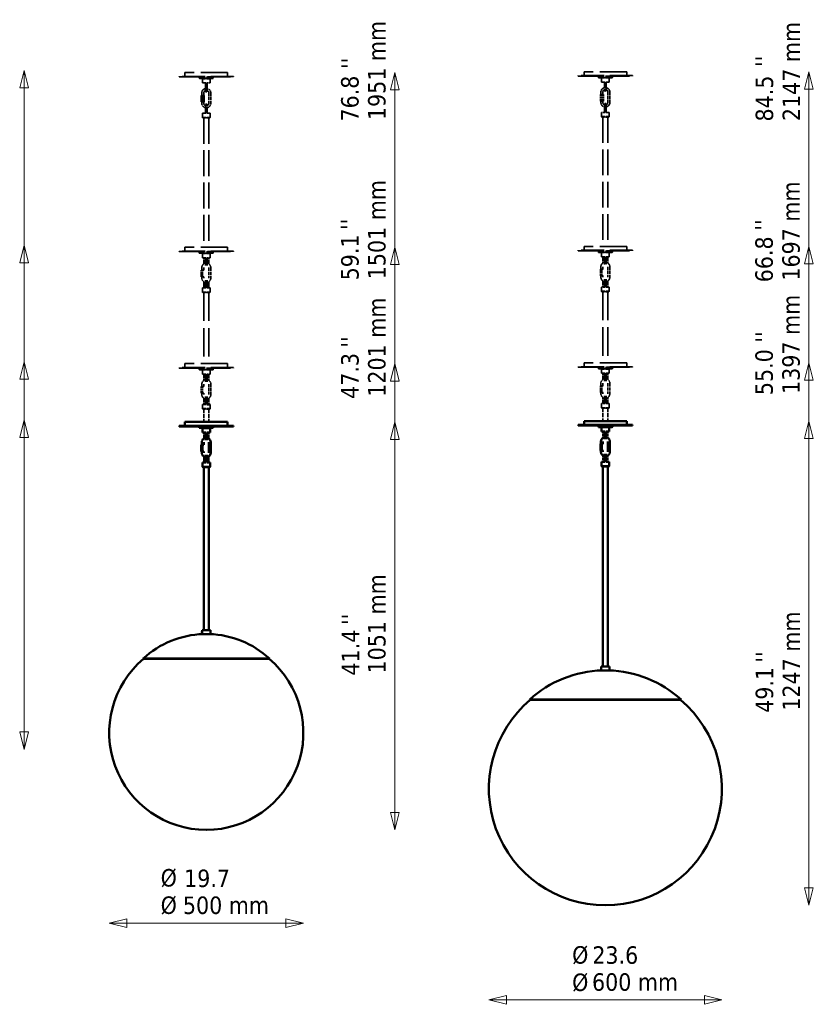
# Model space of a CAD drawing. Header units: millimetres. Extents: x 144 to 4321, y 289 to 2944.
# Tile 3 of 3: x 2276 to 4321, y 289 to 2825. Entities that reach past the tile are written whole.
import ezdxf

# ---------------------------------------------------------------- set-up
doc = ezdxf.new("R2010")
doc.units = ezdxf.units.MM
doc.header["$LTSCALE"] = 15
doc.linetypes.add('DASHED', pattern=[0.2068, 0.1655, -0.0413])
for name, color, linetype, lineweight in [('Symbol (ISO)', 7, 'Continuous', 18), ('Widoczne (ISO)', 7, 'Continuous', 18), ('Wymiar (ISO)', 7, 'Continuous', 18)]:
    doc.layers.add(name, color=color, linetype=linetype, lineweight=lineweight)
doc.styles.add('Tekst notatki (ISO)', font='tahoma.ttf')

msp = doc.modelspace()

# ---------------------------------------------------------------- linework, layer by layer
at = {"layer": 'Widoczne (ISO)', "color": 7, "linetype": 'DASHED', "lineweight": 35, "ltscale": 27.850998}
for p, q in [((2811.9, 2688.8), (2701.9, 2688.8)), ((3840.1, 2690.9), (3730.1, 2690.9)), ((2811.9, 2238.8), (2701.9, 2238.8)), ((3840.1, 2240.9), (3730.1, 2240.9)), ((2811.9, 1938.8), (2701.9, 1938.8)), ((3840.1, 1940.9), (3730.1, 1940.9))]:
    msp.add_line(p, q, dxfattribs=at)
at = {"layer": 'Widoczne (ISO)', "color": 7, "linetype": 'DASHED', "lineweight": 35, "ltscale": 1.269084}
for p, q in [((2701.9, 2688.8), (2701.9, 2678.8)), ((2811.9, 2688.8), (2811.9, 2678.8)), ((3730.1, 2690.9), (3730.1, 2680.9)), ((3840.1, 2690.9), (3840.1, 2680.9)), ((2701.9, 2238.8), (2701.9, 2228.8)), ((2811.9, 2238.8), (2811.9, 2228.8)), ((3730.1, 2240.9), (3730.1, 2230.9)), ((3840.1, 2240.9), (3840.1, 2230.9)), ((2701.9, 1938.8), (2701.9, 1928.8)), ((2811.9, 1938.8), (2811.9, 1928.8)), ((3730.1, 1940.9), (3730.1, 1930.9)), ((3840.1, 1940.9), (3840.1, 1930.9))]:
    msp.add_line(p, q, dxfattribs=at)
at = {"layer": 'Widoczne (ISO)', "color": 7, "linetype": 'DASHED', "lineweight": 35, "ltscale": 23.631151}
for p, q in [((2826.9, 2678.8), (2686.9, 2678.8)), ((2686.9, 2677.3), (2826.9, 2677.3)), ((3855.1, 2680.9), (3715.1, 2680.9)), ((3715.1, 2679.4), (3855.1, 2679.4)), ((2826.9, 2228.8), (2686.9, 2228.8)), ((2686.9, 2227.3), (2826.9, 2227.3)), ((3855.1, 2230.9), (3715.1, 2230.9)), ((3715.1, 2229.4), (3855.1, 2229.4)), ((2826.9, 1928.8), (2686.9, 1928.8)), ((3855.1, 1930.9), (3715.1, 1930.9)), ((3715.1, 1929.4), (3855.1, 1929.4)), ((2686.9, 1927.3), (2826.9, 1927.3))]:
    msp.add_line(p, q, dxfattribs=at)
at = {"layer": 'Widoczne (ISO)', "color": 7, "linetype": 'DASHED', "lineweight": 35, "ltscale": 0.190278}
for p, q in [((2686.9, 2677.3), (2686.9, 2678.8)), ((2826.9, 2677.3), (2826.9, 2678.8)), ((3715.1, 2679.4), (3715.1, 2680.9)), ((3855.1, 2679.4), (3855.1, 2680.9)), ((2686.9, 2227.3), (2686.9, 2228.8)), ((2826.9, 2227.3), (2826.9, 2228.8)), ((3715.1, 2229.4), (3715.1, 2230.9)), ((3855.1, 2229.4), (3855.1, 2230.9)), ((2686.9, 1927.3), (2686.9, 1928.8)), ((2826.9, 1927.3), (2826.9, 1928.8)), ((3715.1, 1929.4), (3715.1, 1930.9)), ((3855.1, 1929.4), (3855.1, 1930.9))]:
    msp.add_line(p, q, dxfattribs=at)
at = {"layer": 'Widoczne (ISO)', "color": 7, "linetype": 'DASHED', "lineweight": 35, "ltscale": 0.089645}
for p, q in [((2739.4, 2677.3), (2738.9, 2676.8)), ((2739.4, 2673.3), (2738.9, 2673.8)), ((2747.4, 2673.3), (2746.9, 2672.8)), ((2766.4, 2673.3), (2766.9, 2672.8)), ((2774.4, 2677.3), (2774.9, 2676.8)), ((2774.4, 2673.3), (2774.9, 2673.8)), ((3767.6, 2679.4), (3767.1, 2678.9)), ((3767.6, 2675.4), (3767.1, 2675.9)), ((3775.6, 2675.4), (3775.1, 2674.9)), ((3794.6, 2675.4), (3795.1, 2674.9)), ((3802.6, 2679.4), (3803.1, 2678.9)), ((3802.6, 2675.4), (3803.1, 2675.9)), ((2739.4, 2227.3), (2738.9, 2226.8)), ((2739.4, 2223.3), (2738.9, 2223.8)), ((2747.4, 2223.3), (2746.9, 2222.8)), ((2766.4, 2223.3), (2766.9, 2222.8)), ((2774.4, 2227.3), (2774.9, 2226.8)), ((2774.4, 2223.3), (2774.9, 2223.8)), ((3767.6, 2229.4), (3767.1, 2228.9)), ((3767.6, 2225.4), (3767.1, 2225.9)), ((3775.6, 2225.4), (3775.1, 2224.9)), ((3794.6, 2225.4), (3795.1, 2224.9)), ((3802.6, 2229.4), (3803.1, 2228.9)), ((3802.6, 2225.4), (3803.1, 2225.9)), ((3767.6, 1929.4), (3767.1, 1928.9)), ((3802.6, 1929.4), (3803.1, 1928.9)), ((2739.4, 1927.3), (2738.9, 1926.8)), ((2739.4, 1923.3), (2738.9, 1923.8)), ((2747.4, 1923.3), (2746.9, 1922.8)), ((2766.4, 1923.3), (2766.9, 1922.8)), ((2774.4, 1927.3), (2774.9, 1926.8)), ((2774.4, 1923.3), (2774.9, 1923.8)), ((3767.6, 1925.4), (3767.1, 1925.9)), ((3775.6, 1925.4), (3775.1, 1924.9)), ((3794.6, 1925.4), (3795.1, 1924.9)), ((3802.6, 1925.4), (3803.1, 1925.9))]:
    msp.add_line(p, q, dxfattribs=at)
at = {"layer": 'Widoczne (ISO)', "color": 7, "linetype": 'DASHED', "lineweight": 35, "ltscale": 7.176965}
for p, q in [((2774.9, 2676.8), (2738.9, 2676.8)), ((2738.9, 2673.8), (2774.9, 2673.8)), ((3803.1, 2678.9), (3767.1, 2678.9)), ((3767.1, 2675.9), (3803.1, 2675.9)), ((2774.9, 2226.8), (2738.9, 2226.8)), ((2738.9, 2223.8), (2774.9, 2223.8)), ((3803.1, 2228.9), (3767.1, 2228.9)), ((3767.1, 2225.9), (3803.1, 2225.9)), ((3803.1, 1928.9), (3767.1, 1928.9)), ((2774.9, 1926.8), (2738.9, 1926.8)), ((2738.9, 1923.8), (2774.9, 1923.8)), ((3767.1, 1925.9), (3803.1, 1925.9))]:
    msp.add_line(p, q, dxfattribs=at)
at = {"layer": 'Widoczne (ISO)', "color": 7, "linetype": 'DASHED', "lineweight": 35, "ltscale": 0.380655}
for p, q in [((2738.9, 2673.8), (2738.9, 2676.8)), ((2774.9, 2673.8), (2774.9, 2676.8)), ((3767.1, 2675.9), (3767.1, 2678.9)), ((3803.1, 2675.9), (3803.1, 2678.9)), ((2738.9, 2223.8), (2738.9, 2226.8)), ((2774.9, 2223.8), (2774.9, 2226.8)), ((3767.1, 2225.9), (3767.1, 2228.9)), ((3803.1, 2225.9), (3803.1, 2228.9)), ((3767.1, 1925.9), (3767.1, 1928.9)), ((3803.1, 1925.9), (3803.1, 1928.9)), ((2738.9, 1923.8), (2738.9, 1926.8)), ((2774.9, 1923.8), (2774.9, 1926.8))]:
    msp.add_line(p, q, dxfattribs=at)
at = {"layer": 'Widoczne (ISO)', "color": 7, "linetype": 'DASHED', "lineweight": 35, "ltscale": 6.977602}
for p, q in [((2774.4, 2673.3), (2739.4, 2673.3)), ((3802.6, 2675.4), (3767.6, 2675.4)), ((2774.4, 2223.3), (2739.4, 2223.3)), ((3802.6, 2225.4), (3767.6, 2225.4)), ((2774.4, 1923.3), (2739.4, 1923.3)), ((3802.6, 1925.4), (3767.6, 1925.4))]:
    msp.add_line(p, q, dxfattribs=at)
at = {"layer": 'Widoczne (ISO)', "color": 7, "linetype": 'DASHED', "lineweight": 35, "ltscale": 3.987158}
for p, q in [((2766.9, 2672.8), (2746.9, 2672.8)), ((3795.1, 2674.9), (3775.1, 2674.9)), ((2746.9, 2573), (2766.9, 2573)), ((3775.1, 2575.1), (3795.1, 2575.1)), ((2766.9, 2222.8), (2746.9, 2222.8)), ((3795.1, 2224.9), (3775.1, 2224.9)), ((2746.9, 2123), (2766.9, 2123)), ((3775.1, 2125.1), (3795.1, 2125.1)), ((2766.9, 1922.8), (2746.9, 1922.8)), ((3795.1, 1924.9), (3775.1, 1924.9)), ((2746.9, 1823), (2766.9, 1823)), ((3775.1, 1825.1), (3795.1, 1825.1))]:
    msp.add_line(p, q, dxfattribs=at)
at = {"layer": 'Widoczne (ISO)', "color": 7, "linetype": 'DASHED', "lineweight": 35, "ltscale": 1.396002}
for p, q in [((2746.9, 2672.8), (2746.9, 2661.8)), ((2766.9, 2672.8), (2766.9, 2661.8)), ((3775.1, 2674.9), (3775.1, 2663.9)), ((3795.1, 2674.9), (3795.1, 2663.9)), ((2746.9, 2573), (2746.9, 2584)), ((2766.9, 2573), (2766.9, 2584)), ((3775.1, 2575.1), (3775.1, 2586.1)), ((3795.1, 2575.1), (3795.1, 2586.1)), ((2746.9, 2222.8), (2746.9, 2211.8)), ((2766.9, 2222.8), (2766.9, 2211.8)), ((3775.1, 2224.9), (3775.1, 2213.9)), ((3795.1, 2224.9), (3795.1, 2213.9)), ((2746.9, 2123), (2746.9, 2134)), ((2766.9, 2123), (2766.9, 2134)), ((3775.1, 2125.1), (3775.1, 2136.1)), ((3795.1, 2125.1), (3795.1, 2136.1)), ((2746.9, 1922.8), (2746.9, 1911.8)), ((2766.9, 1922.8), (2766.9, 1911.8)), ((3775.1, 1924.9), (3775.1, 1913.9)), ((3795.1, 1924.9), (3795.1, 1913.9)), ((2746.9, 1823), (2746.9, 1834)), ((2766.9, 1823), (2766.9, 1834)), ((3775.1, 1825.1), (3775.1, 1836.1)), ((3795.1, 1825.1), (3795.1, 1836.1))]:
    msp.add_line(p, q, dxfattribs=at)
at = {"layer": 'Widoczne (ISO)', "color": 7, "linetype": 'DASHED', "lineweight": 35, "ltscale": 1.792289}
for p, q in [((3775.1, 2663.9), (3783.5, 2663.9)), ((3786.7, 2663.9), (3795.1, 2663.9)), ((2746.9, 2661.8), (2755.3, 2661.8)), ((2758.4, 2661.8), (2766.9, 2661.8)), ((2755.3, 2584), (2746.9, 2584)), ((2766.9, 2584), (2758.4, 2584)), ((3783.5, 2586.1), (3775.1, 2586.1)), ((3795.1, 2586.1), (3786.7, 2586.1)), ((2746.9, 2211.8), (2755.3, 2211.8)), ((2758.4, 2211.8), (2766.9, 2211.8)), ((3775.1, 2213.9), (3783.5, 2213.9)), ((3786.7, 2213.9), (3795.1, 2213.9)), ((2755.3, 2134), (2746.9, 2134)), ((2766.9, 2134), (2758.4, 2134)), ((3783.5, 2136.1), (3775.1, 2136.1)), ((3795.1, 2136.1), (3786.7, 2136.1)), ((2746.9, 1911.8), (2755.3, 1911.8)), ((2758.4, 1911.8), (2766.9, 1911.8)), ((3775.1, 1913.9), (3783.5, 1913.9)), ((3786.7, 1913.9), (3795.1, 1913.9)), ((2755.3, 1834), (2746.9, 1834)), ((3783.5, 1836.1), (3775.1, 1836.1)), ((3795.1, 1836.1), (3786.7, 1836.1))]:
    msp.add_line(p, q, dxfattribs=at)
at = {"layer": 'Widoczne (ISO)', "color": 7, "linetype": 'DASHED', "lineweight": 35, "ltscale": 1.649839}
for p, q in [((3783.1, 2663.9), (3783.1, 2650.9)), ((3787.1, 2650.9), (3787.1, 2663.9)), ((2754.9, 2661.8), (2754.9, 2648.8)), ((2758.9, 2648.8), (2758.9, 2661.8)), ((2754.9, 2597), (2754.9, 2584)), ((2758.9, 2584), (2758.9, 2597)), ((3783.1, 2599.1), (3783.1, 2586.1)), ((3787.1, 2586.1), (3787.1, 2599.1)), ((2754.9, 2211.8), (2754.9, 2198.8)), ((2758.9, 2198.8), (2758.9, 2211.8)), ((3783.1, 2213.9), (3783.1, 2200.9)), ((3787.1, 2200.9), (3787.1, 2213.9)), ((2754.9, 2147), (2754.9, 2134)), ((2758.9, 2134), (2758.9, 2147)), ((3783.1, 2149.1), (3783.1, 2136.1)), ((3787.1, 2136.1), (3787.1, 2149.1)), ((2754.9, 1911.8), (2754.9, 1898.8)), ((2758.9, 1898.8), (2758.9, 1911.8)), ((3783.1, 1913.9), (3783.1, 1900.9)), ((3787.1, 1900.9), (3787.1, 1913.9)), ((2754.9, 1847), (2754.9, 1834)), ((2758.9, 1834), (2758.9, 1847)), ((3783.1, 1849.1), (3783.1, 1836.1)), ((3787.1, 1836.1), (3787.1, 1849.1))]:
    msp.add_line(p, q, dxfattribs=at)
at = {"layer": 'Widoczne (ISO)', "color": 7, "linetype": 'DASHED', "lineweight": 35, "ltscale": 1.87009}
for p, q in [((2754.9, 2639.4), (2754.9, 2648.8)), ((2758.9, 2648.8), (2758.9, 2639.4)), ((3783.1, 2641.6), (3783.1, 2650.9)), ((3787.1, 2650.9), (3787.1, 2641.6)), ((2754.9, 2597), (2754.9, 2606.4)), ((2758.9, 2606.4), (2758.9, 2597)), ((3783.1, 2599.1), (3783.1, 2608.5)), ((3787.1, 2608.5), (3787.1, 2599.1))]:
    msp.add_line(p, q, dxfattribs=at)
at = {"layer": 'Widoczne (ISO)', "color": 7, "linetype": 'DASHED', "lineweight": 35, "ltscale": 0.824869}
for p, q in [((3773.6, 2631.9), (3773.6, 2638.4)), ((3778.6, 2631.9), (3778.6, 2638.4)), ((2745.4, 2629.8), (2745.4, 2636.3)), ((2750.4, 2629.8), (2750.4, 2636.3)), ((2745.4, 2179.8), (2745.4, 2186.3)), ((2750.4, 2179.8), (2750.4, 2186.3)), ((2750.4, 2186.3), (2750.4, 2179.8)), ((3773.6, 2181.9), (3773.6, 2188.4)), ((3778.6, 2181.9), (3778.6, 2188.4)), ((3778.6, 2188.4), (3778.6, 2181.9)), ((2745.4, 1879.8), (2745.4, 1886.3)), ((2750.4, 1879.8), (2750.4, 1886.3)), ((2750.4, 1886.3), (2750.4, 1879.8)), ((3773.6, 1881.9), (3773.6, 1888.4)), ((3778.6, 1881.9), (3778.6, 1888.4)), ((3778.6, 1888.4), (3778.6, 1881.9)), ((2750.4, 1736.3), (2750.4, 1729.8)), ((3778.6, 1738.4), (3778.6, 1731.9))]:
    msp.add_line(p, q, dxfattribs=at)
at = {"layer": 'Widoczne (ISO)', "color": 7, "linetype": 'DASHED', "lineweight": 35, "ltscale": 3.426696}
for p, q in [((3791.6, 2638.4), (3791.6, 2611.4)), ((3796.6, 2638.4), (3796.6, 2611.4)), ((2763.4, 2636.3), (2763.4, 2609.3)), ((2768.4, 2636.3), (2768.4, 2609.3)), ((2763.4, 2186.3), (2763.4, 2159.3)), ((2763.4, 2186.3), (2763.4, 2159.3)), ((2768.4, 2186.3), (2768.4, 2159.3)), ((3791.6, 2188.4), (3791.6, 2161.4)), ((3791.6, 2188.4), (3791.6, 2161.4)), ((3796.6, 2188.4), (3796.6, 2161.4)), ((2763.4, 1886.3), (2763.4, 1859.3)), ((2763.4, 1886.3), (2763.4, 1859.3)), ((2768.4, 1886.3), (2768.4, 1859.3)), ((3791.6, 1888.4), (3791.6, 1861.4)), ((3791.6, 1888.4), (3791.6, 1861.4)), ((3796.6, 1888.4), (3796.6, 1861.4)), ((2763.4, 1736.3), (2763.4, 1709.3)), ((3791.6, 1738.4), (3791.6, 1711.4))]:
    msp.add_line(p, q, dxfattribs=at)
at = {"layer": 'Widoczne (ISO)', "color": 7, "linetype": 'DASHED', "lineweight": 35, "ltscale": 0.549473}
for p, q in [((2744, 2629.8), (2747.5, 2629.8)), ((2747.5, 2612.8), (2744, 2612.8)), ((2747.5, 2629.8), (2751.4, 2629.8)), ((2751.4, 2612.8), (2747.5, 2612.8)), ((2751.4, 2629.8), (2751.8, 2629.8)), ((2751.8, 2612.8), (2751.4, 2612.8)), ((3772.2, 2631.9), (3775.8, 2631.9)), ((3775.8, 2614.9), (3772.2, 2614.9)), ((3775.8, 2631.9), (3779.7, 2631.9)), ((3779.7, 2614.9), (3775.8, 2614.9)), ((3779.7, 2631.9), (3780, 2631.9)), ((3780, 2614.9), (3779.7, 2614.9)), ((3772.2, 2181.9), (3775.8, 2181.9)), ((2744, 2179.8), (2747.5, 2179.8)), ((2747.5, 2162.8), (2744, 2162.8)), ((3775.8, 2164.9), (3772.2, 2164.9)), ((2744, 1879.8), (2747.5, 1879.8)), ((3772.2, 1881.9), (3775.8, 1881.9)), ((2747.5, 1862.8), (2744, 1862.8)), ((3775.8, 1864.9), (3772.2, 1864.9))]:
    msp.add_line(p, q, dxfattribs=at)
at = {"layer": 'Widoczne (ISO)', "color": 7, "linetype": 'DASHED', "lineweight": 35, "ltscale": 2.157512}
for p, q in [((2744, 2612.8), (2744, 2629.8)), ((2747.5, 2612.8), (2747.5, 2629.8)), ((2751.4, 2612.8), (2751.4, 2629.8)), ((2751.8, 2612.8), (2751.8, 2629.8)), ((3772.2, 2614.9), (3772.2, 2631.9)), ((3775.8, 2614.9), (3775.8, 2631.9)), ((3779.7, 2614.9), (3779.7, 2631.9)), ((3780, 2614.9), (3780, 2631.9)), ((3772.2, 2164.9), (3772.2, 2181.9)), ((3775.8, 2164.9), (3775.8, 2181.9)), ((2744, 2162.8), (2744, 2179.8)), ((2747.5, 2162.8), (2747.5, 2179.8)), ((2744, 1862.8), (2744, 1879.8)), ((2747.5, 1862.8), (2747.5, 1879.8)), ((3772.2, 1864.9), (3772.2, 1881.9)), ((3775.8, 1864.9), (3775.8, 1881.9))]:
    msp.add_line(p, q, dxfattribs=at)
at = {"layer": 'Widoczne (ISO)', "color": 7, "linetype": 'DASHED', "lineweight": 35, "ltscale": 0.444114}
for p, q in [((2745.4, 2609.3), (2745.4, 2612.8)), ((2750.4, 2609.3), (2750.4, 2612.8)), ((3773.6, 2611.4), (3773.6, 2614.9)), ((3778.6, 2611.4), (3778.6, 2614.9)), ((2745.4, 2159.3), (2745.4, 2162.8)), ((2750.4, 2159.3), (2750.4, 2162.8)), ((2750.4, 2162.8), (2750.4, 2159.3)), ((3773.6, 2161.4), (3773.6, 2164.9)), ((3778.6, 2161.4), (3778.6, 2164.9)), ((3778.6, 2164.9), (3778.6, 2161.4)), ((2745.4, 1859.3), (2745.4, 1862.8)), ((2750.4, 1859.3), (2750.4, 1862.8)), ((2750.4, 1862.8), (2750.4, 1859.3)), ((3773.6, 1861.4), (3773.6, 1864.9)), ((3778.6, 1861.4), (3778.6, 1864.9)), ((3778.6, 1864.9), (3778.6, 1861.4)), ((2750.4, 1712.8), (2750.4, 1709.3)), ((3778.6, 1714.9), (3778.6, 1711.4))]:
    msp.add_line(p, q, dxfattribs=at)
at = {"layer": 'Widoczne (ISO)', "color": 7, "linetype": 'DASHED', "lineweight": 35, "ltscale": 0.17939}
for p, q in [((2747.9, 2572), (2746.9, 2573)), ((2765.9, 2572), (2766.9, 2573)), ((3776.1, 2574.1), (3775.1, 2575.1)), ((3794.1, 2574.1), (3795.1, 2575.1)), ((2747.9, 2122), (2746.9, 2123)), ((2765.9, 2122), (2766.9, 2123)), ((3776.1, 2124.1), (3775.1, 2125.1)), ((3794.1, 2124.1), (3795.1, 2125.1)), ((2747.9, 1822), (2746.9, 1823)), ((2765.9, 1822), (2766.9, 1823)), ((3776.1, 1824.1), (3775.1, 1825.1)), ((3794.1, 1824.1), (3795.1, 1825.1))]:
    msp.add_line(p, q, dxfattribs=at)
at = {"layer": 'Widoczne (ISO)', "color": 7, "linetype": 'DASHED', "lineweight": 35, "ltscale": 3.588432}
for p, q in [((2765.9, 2572), (2747.9, 2572)), ((3794.1, 2574.1), (3776.1, 2574.1)), ((2765.9, 2122), (2747.9, 2122)), ((3794.1, 2124.1), (3776.1, 2124.1)), ((2765.9, 1822), (2747.9, 1822)), ((3794.1, 1824.1), (3776.1, 1824.1))]:
    msp.add_line(p, q, dxfattribs=at)
at = {"layer": 'Widoczne (ISO)', "color": 7, "linetype": 'DASHED', "lineweight": 35, "ltscale": 26.853643}
for p, q in [((2750.4, 2572), (2750.4, 2238.8)), ((2763.4, 2572), (2763.4, 2238.8)), ((3778.6, 2574.1), (3778.6, 2240.9)), ((3791.6, 2574.1), (3791.6, 2240.9))]:
    msp.add_line(p, q, dxfattribs=at)
at = {"layer": 'Widoczne (ISO)', "color": 7, "linetype": 'DASHED', "lineweight": 35, "ltscale": 2.032265}
for p, q in [((2750.4, 2211.8), (2750.4, 2195.8)), ((2763.4, 2211.8), (2763.4, 2195.8)), ((3778.6, 2213.9), (3778.6, 2197.9)), ((3791.6, 2213.9), (3791.6, 2197.9)), ((2750.4, 1911.8), (2750.4, 1895.8)), ((2763.4, 1911.8), (2763.4, 1895.8)), ((3778.6, 1913.9), (3778.6, 1897.9)), ((3791.6, 1913.9), (3791.6, 1897.9)), ((2750.4, 1761.8), (2750.4, 1745.8)), ((2763.4, 1761.8), (2763.4, 1745.8)), ((3778.6, 1763.9), (3778.6, 1747.9)), ((3791.6, 1763.9), (3791.6, 1747.9))]:
    msp.add_line(p, q, dxfattribs=at)
at = {"layer": 'Widoczne (ISO)', "color": 7, "linetype": 'DASHED', "lineweight": 35, "ltscale": 1.013013}
for p, q in [((2754.9, 2191.7), (2754.9, 2198.8)), ((2758.9, 2198.8), (2758.9, 2191.7)), ((3783.1, 2193.9), (3783.1, 2200.9)), ((3787.1, 2200.9), (3787.1, 2193.9)), ((3783.1, 2149.1), (3783.1, 2156.2)), ((3787.1, 2156.2), (3787.1, 2149.1)), ((2754.9, 2147), (2754.9, 2154.1)), ((2758.9, 2154.1), (2758.9, 2147)), ((2754.9, 1891.7), (2754.9, 1898.8)), ((2758.9, 1898.8), (2758.9, 1891.7)), ((3783.1, 1893.9), (3783.1, 1900.9)), ((3787.1, 1900.9), (3787.1, 1893.9)), ((2754.9, 1847), (2754.9, 1854.1)), ((2758.9, 1854.1), (2758.9, 1847)), ((3783.1, 1849.1), (3783.1, 1856.2)), ((3787.1, 1856.2), (3787.1, 1849.1))]:
    msp.add_line(p, q, dxfattribs=at)
at = {"layer": 'Widoczne (ISO)', "color": 7, "linetype": 'DASHED', "lineweight": 35, "ltscale": 0.478615}
for p, q in [((3775.8, 2181.9), (3779.2, 2181.9)), ((2747.5, 2179.8), (2750.9, 2179.8)), ((2750.9, 2162.8), (2747.5, 2162.8)), ((3779.2, 2164.9), (3775.8, 2164.9)), ((2747.5, 1879.8), (2750.9, 1879.8)), ((3775.8, 1881.9), (3779.2, 1881.9)), ((2750.9, 1862.8), (2747.5, 1862.8)), ((3779.2, 1864.9), (3775.8, 1864.9))]:
    msp.add_line(p, q, dxfattribs=at)
at = {"layer": 'Widoczne (ISO)', "color": 7, "linetype": 'DASHED', "lineweight": 35, "ltscale": 2.006881}
for p, q in [((2750.4, 2149.8), (2750.4, 2134)), ((2763.4, 2149.8), (2763.4, 2134)), ((3778.6, 2152), (3778.6, 2136.1)), ((3791.6, 2152), (3791.6, 2136.1)), ((3778.6, 1852), (3778.6, 1836.1)), ((3791.6, 1852), (3791.6, 1836.1)), ((2750.4, 1849.8), (2750.4, 1834)), ((2763.4, 1849.8), (2763.4, 1834)), ((2750.4, 1699.8), (2750.4, 1684)), ((2763.4, 1699.8), (2763.4, 1684)), ((3778.6, 1702), (3778.6, 1686.1)), ((3791.6, 1702), (3791.6, 1686.1))]:
    msp.add_line(p, q, dxfattribs=at)
at = {"layer": 'Widoczne (ISO)', "color": 7, "linetype": 'DASHED', "lineweight": 35, "ltscale": 29.529335}
for p, q in [((2750.4, 2122), (2750.4, 1938.8)), ((2763.4, 2122), (2763.4, 1938.8)), ((3778.6, 2124.1), (3778.6, 1940.9)), ((3791.6, 2124.1), (3791.6, 1940.9))]:
    msp.add_line(p, q, dxfattribs=at)
at = {"layer": 'Widoczne (ISO)', "color": 7, "linetype": 'Continuous', "lineweight": 50}
for p, q in [((2766.9, 1834), (2758.4, 1834)), ((2826.9, 1778.8), (2686.9, 1778.8)), ((2686.9, 1777.3), (2686.9, 1778.8)), ((2686.9, 1777.3), (2826.9, 1777.3)), ((2811.9, 1788.8), (2701.9, 1788.8)), ((2701.9, 1788.8), (2701.9, 1778.8)), ((2739.4, 1777.3), (2738.9, 1776.8)), ((2774.9, 1776.8), (2738.9, 1776.8)), ((2738.9, 1773.8), (2738.9, 1776.8)), ((2774.4, 1777.3), (2774.9, 1776.8)), ((2774.9, 1773.8), (2774.9, 1776.8)), ((2811.9, 1788.8), (2811.9, 1778.8)), ((2826.9, 1777.3), (2826.9, 1778.8)), ((3855.1, 1780.9), (3715.1, 1780.9)), ((3715.1, 1779.4), (3715.1, 1780.9)), ((3715.1, 1779.4), (3855.1, 1779.4)), ((3840.1, 1790.9), (3730.1, 1790.9)), ((3730.1, 1790.9), (3730.1, 1780.9)), ((3767.6, 1779.4), (3767.1, 1778.9)), ((3803.1, 1778.9), (3767.1, 1778.9)), ((3767.1, 1775.9), (3767.1, 1778.9)), ((3767.1, 1775.9), (3803.1, 1775.9)), ((3767.6, 1775.4), (3767.1, 1775.9)), ((3802.6, 1775.4), (3767.6, 1775.4)), ((3775.6, 1775.4), (3775.1, 1774.9)), ((3794.6, 1775.4), (3795.1, 1774.9)), ((3802.6, 1779.4), (3803.1, 1778.9)), ((3802.6, 1775.4), (3803.1, 1775.9)), ((3803.1, 1775.9), (3803.1, 1778.9)), ((3840.1, 1790.9), (3840.1, 1780.9)), ((3855.1, 1779.4), (3855.1, 1780.9)), ((2738.9, 1773.8), (2774.9, 1773.8)), ((2739.4, 1773.3), (2738.9, 1773.8)), ((2774.4, 1773.3), (2739.4, 1773.3)), ((2747.4, 1773.3), (2746.9, 1772.8)), ((2766.9, 1772.8), (2746.9, 1772.8)), ((2746.9, 1772.8), (2746.9, 1761.8)), ((2746.9, 1761.8), (2755.3, 1761.8)), ((2754.9, 1761.8), (2754.9, 1748.8)), ((2758.4, 1761.8), (2766.9, 1761.8)), ((2758.9, 1748.8), (2758.9, 1761.8)), ((2766.4, 1773.3), (2766.9, 1772.8)), ((2766.9, 1772.8), (2766.9, 1761.8)), ((2774.4, 1773.3), (2774.9, 1773.8)), ((3795.1, 1774.9), (3775.1, 1774.9)), ((3775.1, 1774.9), (3775.1, 1763.9)), ((3775.1, 1763.9), (3783.5, 1763.9)), ((3783.1, 1763.9), (3783.1, 1750.9)), ((3783.1, 1743.9), (3783.1, 1750.9)), ((3786.7, 1763.9), (3795.1, 1763.9)), ((3787.1, 1750.9), (3787.1, 1763.9)), ((3787.1, 1750.9), (3787.1, 1743.9)), ((3795.1, 1774.9), (3795.1, 1763.9)), ((2744, 1729.8), (2747.5, 1729.8)), ((2744, 1712.8), (2744, 1729.8)), ((2745.4, 1729.8), (2745.4, 1736.3)), ((2747.5, 1729.8), (2750.9, 1729.8)), ((2747.5, 1712.8), (2747.5, 1729.8)), ((2750.4, 1729.8), (2750.4, 1736.3)), ((2754.9, 1741.7), (2754.9, 1748.8)), ((2758.9, 1748.8), (2758.9, 1741.7)), ((2763.4, 1736.3), (2763.4, 1709.3)), ((2768.4, 1736.3), (2768.4, 1709.3)), ((3772.2, 1731.9), (3775.8, 1731.9)), ((3772.2, 1714.9), (3772.2, 1731.9)), ((3773.6, 1731.9), (3773.6, 1738.4)), ((3775.8, 1731.9), (3779.2, 1731.9)), ((3775.8, 1714.9), (3775.8, 1731.9)), ((3778.6, 1731.9), (3778.6, 1738.4)), ((3791.6, 1738.4), (3791.6, 1711.4)), ((3796.6, 1738.4), (3796.6, 1711.4)), ((2747.5, 1712.8), (2744, 1712.8)), ((2745.4, 1709.3), (2745.4, 1712.8)), ((2750.9, 1712.8), (2747.5, 1712.8)), ((2750.4, 1709.3), (2750.4, 1712.8)), ((2754.9, 1697), (2754.9, 1704.1)), ((2758.9, 1704.1), (2758.9, 1697)), ((3775.8, 1714.9), (3772.2, 1714.9)), ((3773.6, 1711.4), (3773.6, 1714.9)), ((3779.2, 1714.9), (3775.8, 1714.9)), ((3778.6, 1711.4), (3778.6, 1714.9)), ((3783.1, 1699.1), (3783.1, 1706.2)), ((3787.1, 1706.2), (3787.1, 1699.1)), ((2755.3, 1684), (2746.9, 1684)), ((2746.9, 1673), (2746.9, 1684)), ((2754.9, 1697), (2754.9, 1684)), ((2766.9, 1684), (2758.4, 1684)), ((2758.9, 1684), (2758.9, 1697)), ((2766.9, 1673), (2766.9, 1684)), ((3783.5, 1686.1), (3775.1, 1686.1)), ((3775.1, 1675.1), (3775.1, 1686.1)), ((3775.1, 1675.1), (3795.1, 1675.1)), ((3776.1, 1674.1), (3775.1, 1675.1)), ((3794.1, 1674.1), (3776.1, 1674.1)), ((3778.6, 1674.1), (3778.6, 1158.7)), ((3783.1, 1699.1), (3783.1, 1686.1)), ((3795.1, 1686.1), (3786.7, 1686.1)), ((3787.1, 1686.1), (3787.1, 1699.1)), ((3791.6, 1674.1), (3791.6, 1158.7)), ((3794.1, 1674.1), (3795.1, 1675.1)), ((3795.1, 1675.1), (3795.1, 1686.1)), ((2746.9, 1673), (2766.9, 1673)), ((2747.9, 1672), (2746.9, 1673)), ((2765.9, 1672), (2747.9, 1672)), ((2750.4, 1672), (2750.4, 1252.3)), ((2763.4, 1672), (2763.4, 1252.3)), ((2765.9, 1672), (2766.9, 1673)), ((2745.9, 1247.7), (2745.7, 1247.7)), ((2767.9, 1252.3), (2745.9, 1252.3)), ((2745.9, 1248.4), (2745.9, 1252.3)), ((2745.9, 1242.3), (2745.9, 1246.2)), ((2767.9, 1242.3), (2767.9, 1252.3)), ((2745.9, 1242.3), (2767.9, 1242.3)), ((2919.4, 1179.4), (2594.4, 1179.4)), ((2595, 1178.7), (2594.4, 1179.4)), ((2918.7, 1178.7), (2595, 1178.7)), ((2918.7, 1178.7), (2919.4, 1179.4)), ((3774.1, 1154.1), (3774, 1154.1)), ((3796.1, 1158.7), (3774.1, 1158.7)), ((3774.1, 1154.7), (3774.1, 1158.7)), ((3774.1, 1148.7), (3774.1, 1152.6)), ((3774.1, 1148.7), (3796.1, 1148.7)), ((3796.1, 1148.7), (3796.1, 1158.7)), ((3980.1, 1073.8), (3590.1, 1073.8)), ((3590.8, 1073), (3590.1, 1073.8)), ((3979.5, 1073), (3590.8, 1073)), ((3979.5, 1073), (3980.1, 1073.8)), ((2756.8, 738), (2757, 738)), ((3785, 543.7), (3785.2, 543.7))]:
    msp.add_line(p, q, dxfattribs=at)
at = {"layer": 'Widoczne (ISO)', "color": 7, "linetype": 'DASHED', "lineweight": 35, "ltscale": 4.21359}
for p, q in [((2750.4, 1822), (2750.4, 1788.8)), ((2763.4, 1822), (2763.4, 1788.8)), ((3778.6, 1824.1), (3778.6, 1790.9)), ((3791.6, 1824.1), (3791.6, 1790.9))]:
    msp.add_line(p, q, dxfattribs=at)
at = {"layer": 'Widoczne (ISO)', "color": 7, "linetype": 'DASHED', "lineweight": 35, "ltscale": 2.037439}
for centre, start, end in [((2756.9, 2636.3), 100.0154, 180), ((2756.9, 2636.3), 0, 79.9846), ((3785.1, 2638.4), 100.0154, 180), ((3785.1, 2638.4), 0, 79.9846), ((2756.9, 2609.3), 180, 259.9846), ((2756.9, 2609.3), 280.0154, 0), ((3785.1, 2611.4), 180, 259.9846), ((3785.1, 2611.4), 280.0154, 0)]:
    msp.add_arc(centre, 11.5, start, end, dxfattribs=at)
at = {"layer": 'Widoczne (ISO)', "color": 7, "linetype": 'DASHED', "lineweight": 35, "ltscale": 1.037736}
for centre, start, end in [((2756.9, 2636.3), 107.9202, 180), ((2756.9, 2636.3), 0, 72.0798), ((3785.1, 2638.4), 107.9202, 180), ((3785.1, 2638.4), 0, 72.0798), ((2756.9, 2609.3), 180, 252.0798), ((2756.9, 2609.3), 287.9202, 0), ((3785.1, 2611.4), 180, 252.0798), ((3785.1, 2611.4), 287.9202, 0)]:
    msp.add_arc(centre, 6.5, start, end, dxfattribs=at)
at = {"layer": 'Widoczne (ISO)', "color": 7, "linetype": 'DASHED', "lineweight": 35, "ltscale": 0.089519}
for centre, start, end in [((2755.4, 2639.4), 180, 260.9153), ((2758.4, 2639.4), 279.0847, 0), ((3783.6, 2641.6), 180, 260.9153), ((3786.6, 2641.6), 279.0847, 0), ((2755.4, 2606.4), 99.0847, 180), ((2758.4, 2606.4), 0, 80.9153), ((3783.6, 2608.5), 99.0847, 180), ((3786.6, 2608.5), 0, 80.9153)]:
    msp.add_arc(centre, 0.5, start, end, dxfattribs=at)
at = {"layer": 'Widoczne (ISO)', "color": 7, "linetype": 'DASHED', "lineweight": 35, "ltscale": 0.402379}
for centre, start, end in [((2756.9, 2648.8), 260.9153, 279.0847), ((3785.1, 2650.9), 260.9153, 279.0847), ((2756.9, 2597), 80.9153, 99.0847), ((3785.1, 2599.1), 80.9153, 99.0847)]:
    msp.add_arc(centre, 10, start, end, dxfattribs=at)
at = {"layer": 'Widoczne (ISO)', "color": 7, "linetype": 'DASHED', "lineweight": 35, "ltscale": 1.41582}
for centre, start, end in [((2756.9, 2186.3), 124.4174, 180), ((2756.9, 2186.3), 0, 55.5826), ((3785.1, 2188.4), 124.4174, 180), ((3785.1, 2188.4), 0, 55.5826), ((2756.9, 2159.3), 180, 235.5826), ((2756.9, 2159.3), 304.4174, 0), ((3785.1, 2161.4), 180, 235.5826), ((3785.1, 2161.4), 304.4174, 0), ((2756.9, 1886.3), 124.4174, 180), ((2756.9, 1886.3), 0, 55.5826), ((3785.1, 1888.4), 124.4174, 180), ((3785.1, 1888.4), 0, 55.5826), ((2756.9, 1859.3), 180, 235.5826), ((2756.9, 1859.3), 304.4174, 0), ((3785.1, 1861.4), 180, 235.5826), ((3785.1, 1861.4), 304.4174, 0)]:
    msp.add_arc(centre, 11.5, start, end, dxfattribs=at)
at = {"layer": 'Widoczne (ISO)', "color": 7, "linetype": 'Continuous', "lineweight": 50}
for centre, radius, start, end in [((2756.9, 1736.3), 11.5, 124.4174, 180), ((2756.9, 1736.3), 11.5, 0, 55.5826), ((3785.1, 1738.4), 11.5, 124.4174, 180), ((3785.1, 1738.4), 11.5, 0, 55.5826), ((2756.9, 1709.3), 11.5, 180, 235.5826), ((2756.9, 1709.3), 11.5, 304.4174, 0), ((3785.1, 1711.4), 11.5, 180, 235.5826), ((3785.1, 1711.4), 11.5, 304.4174, 0), ((2756.9, 1001.4), 241, 91.9261, 132.3978), ((2756.9, 1001.4), 241, 47.6022, 88.0739), ((2756.8, 988), 250, 130.2869, 270), ((2757, 988), 250, 270, 49.7131), ((3785.1, 857.8), 291, 91.595, 132.075), ((3785.1, 857.8), 291, 47.925, 88.405), ((3785, 843.7), 300, 130.1582, 270), ((3785.2, 843.7), 300, 270, 49.8418)]:
    msp.add_arc(centre, radius, start, end, dxfattribs=at)
for centre, start_param, end_param in [((2746, 1247.3), 3.629208, 4.489821), ((2746, 1247.3), 4.892537, 5.79557), ((3774.3, 1153.7), 3.629208, 4.489821), ((3774.3, 1153.7), 4.892537, 5.79557)]:
    msp.add_ellipse(centre, major_axis=(0, -2), ratio=0.169144, start_param=start_param, end_param=end_param, dxfattribs=at)
for points, weights in [([(2745.7, 1247.7), (2745.8, 1247.7), (2745.9, 1247.7)], [1, 1.00296965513, 1.00319995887]), ([(2745.9, 1246.9), (2745.8, 1246.9), (2745.7, 1246.9)], [1.00320770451, 1.00302593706, 1]), ([(3774, 1154.1), (3774, 1154.1), (3774.1, 1154.1)], [1, 1.00296965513, 1.00319995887]), ([(3774.1, 1153.3), (3774, 1153.3), (3774, 1153.3)], [1.00320770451, 1.00302593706, 1])]:
    msp.add_rational_spline(points, weights, degree=2, dxfattribs=at)
for points in [[(2745.9, 1247.7), (2745.9, 1247.6), (2745.9, 1247.4), (2745.9, 1247.3), (2745.9, 1247.2), (2745.9, 1247.1), (2745.9, 1246.9)], [(3774.1, 1154.1), (3774.1, 1153.9), (3774.1, 1153.8), (3774.1, 1153.7), (3774.1, 1153.5), (3774.1, 1153.4), (3774.1, 1153.3)]]:
    msp.add_open_spline(points, degree=3, knots=[1.20558577, 1.20558577, 1.20558577, 1.20558577, 1.24897624, 1.24897624, 1.24897624, 1.28367892, 1.28367892, 1.28367892, 1.28367892], dxfattribs=at)
at = {"layer": 'Wymiar (ISO)', "color": 7, "lineweight": 18}
for p, q in [((2287.3, 2693.9), (2276.1, 2648.9)), ((2287.3, 2648.9), (2287.3, 2693.9)), ((2298.6, 2648.9), (2287.3, 2693.9)), ((3242.4, 2688.8), (3231.2, 2643.8)), ((3242.4, 2643.8), (3242.4, 2688.8)), ((3253.7, 2643.8), (3242.4, 2688.8)), ((4309.6, 2690.9), (4298.4, 2645.9)), ((4309.6, 2645.9), (4309.6, 2690.9)), ((4320.9, 2645.9), (4309.6, 2690.9)), ((2276.1, 2648.9), (2298.6, 2648.9)), ((2287.3, 990.2), (2287.3, 2648.9)), ((3231.2, 2643.8), (3253.7, 2643.8)), ((3242.4, 783), (3242.4, 2643.8)), ((4298.4, 2645.9), (4320.9, 2645.9)), ((4309.6, 588.7), (4309.6, 2645.9)), ((2287.3, 2423.4), (2287.3, 2243.9)), ((3242.4, 2419.4), (3242.4, 2238.8)), ((4309.6, 2415.6), (4309.6, 2240.9)), ((2287.3, 2243.9), (2276.1, 2198.9)), ((2287.3, 2198.9), (2287.3, 2243.9)), ((2298.6, 2198.9), (2287.3, 2243.9)), ((3242.4, 2238.8), (3231.2, 2193.8)), ((3242.4, 2193.8), (3242.4, 2238.8)), ((3253.7, 2193.8), (3242.4, 2238.8)), ((4309.6, 2240.9), (4298.4, 2195.9)), ((4309.6, 2195.9), (4309.6, 2240.9)), ((4320.9, 2195.9), (4309.6, 2240.9)), ((2276.1, 2198.9), (2298.6, 2198.9)), ((2287.3, 990.2), (2287.3, 2198.9)), ((3231.2, 2193.8), (3253.7, 2193.8)), ((3242.4, 783), (3242.4, 2193.8)), ((4298.4, 2195.9), (4320.9, 2195.9)), ((4309.6, 588.7), (4309.6, 2195.9)), ((3242.4, 2116.7), (3242.4, 1938.8)), ((4309.6, 2123.8), (4309.6, 1940.9)), ((2287.3, 2103.3), (2287.3, 1943.9)), ((2287.3, 1943.9), (2276.1, 1898.9)), ((2287.3, 1898.9), (2287.3, 1943.9)), ((2298.6, 1898.9), (2287.3, 1943.9)), ((3242.4, 1938.8), (3231.2, 1893.8)), ((3242.4, 1893.8), (3242.4, 1938.8)), ((3253.7, 1893.8), (3242.4, 1938.8)), ((4309.6, 1940.9), (4298.4, 1895.9)), ((4309.6, 1895.9), (4309.6, 1940.9)), ((4320.9, 1895.9), (4309.6, 1940.9)), ((2276.1, 1898.9), (2298.6, 1898.9)), ((2287.3, 990.2), (2287.3, 1898.9)), ((3231.2, 1893.8), (3253.7, 1893.8)), ((3242.4, 783), (3242.4, 1893.8)), ((4298.4, 1895.9), (4320.9, 1895.9)), ((4309.6, 588.7), (4309.6, 1895.9)), ((2287.3, 1793.9), (2276.1, 1748.9)), ((2287.3, 1748.9), (2287.3, 1793.9)), ((2298.6, 1748.9), (2287.3, 1793.9)), ((3242.4, 1788.8), (3231.2, 1743.8)), ((3242.4, 1743.8), (3242.4, 1788.8)), ((3253.7, 1743.8), (3242.4, 1788.8)), ((4309.6, 1790.9), (4298.4, 1745.9)), ((4309.6, 1745.9), (4309.6, 1790.9)), ((4320.9, 1745.9), (4309.6, 1790.9)), ((2276.1, 1748.9), (2298.6, 1748.9)), ((2287.3, 990.2), (2287.3, 1748.9)), ((3231.2, 1743.8), (3253.7, 1743.8)), ((3242.4, 783), (3242.4, 1743.8)), ((4298.4, 1745.9), (4320.9, 1745.9)), ((4309.6, 588.7), (4309.6, 1745.9)), ((2276.1, 990.2), (2287.3, 945.2)), ((2298.6, 990.2), (2276.1, 990.2)), ((2276.1, 990.2), (2287.3, 945.2)), ((2298.6, 990.2), (2276.1, 990.2)), ((2276.1, 990.2), (2287.3, 945.2)), ((2298.6, 990.2), (2276.1, 990.2)), ((2276.1, 990.2), (2287.3, 945.2)), ((2298.6, 990.2), (2276.1, 990.2)), ((2287.3, 990.2), (2287.3, 945.2)), ((2287.3, 945.2), (2298.6, 990.2)), ((2287.3, 990.2), (2287.3, 945.2)), ((2287.3, 945.2), (2298.6, 990.2)), ((2287.3, 990.2), (2287.3, 945.2)), ((2287.3, 945.2), (2298.6, 990.2)), ((2287.3, 990.2), (2287.3, 945.2)), ((2287.3, 945.2), (2298.6, 990.2)), ((3231.2, 783), (3242.4, 738)), ((3253.7, 783), (3231.2, 783)), ((3231.2, 783), (3242.4, 738)), ((3253.7, 783), (3231.2, 783)), ((3231.2, 783), (3242.4, 738)), ((3253.7, 783), (3231.2, 783)), ((3231.2, 783), (3242.4, 738)), ((3253.7, 783), (3231.2, 783)), ((3242.4, 783), (3242.4, 738)), ((3242.4, 738), (3253.7, 783)), ((3242.4, 783), (3242.4, 738)), ((3242.4, 738), (3253.7, 783)), ((3242.4, 783), (3242.4, 738)), ((3242.4, 738), (3253.7, 783)), ((3242.4, 783), (3242.4, 738)), ((3242.4, 738), (3253.7, 783)), ((4298.4, 588.7), (4309.6, 543.7)), ((4320.9, 588.7), (4298.4, 588.7)), ((4298.4, 588.7), (4309.6, 543.7)), ((4320.9, 588.7), (4298.4, 588.7)), ((4298.4, 588.7), (4309.6, 543.7)), ((4320.9, 588.7), (4298.4, 588.7)), ((4298.4, 588.7), (4309.6, 543.7)), ((4320.9, 588.7), (4298.4, 588.7)), ((4309.6, 588.7), (4309.6, 543.7)), ((4309.6, 543.7), (4320.9, 588.7)), ((4309.6, 588.7), (4309.6, 543.7)), ((4309.6, 543.7), (4320.9, 588.7)), ((4309.6, 588.7), (4309.6, 543.7)), ((4309.6, 543.7), (4320.9, 588.7)), ((4309.6, 588.7), (4309.6, 543.7)), ((4309.6, 543.7), (4320.9, 588.7)), ((2551.8, 508.8), (2506.8, 497.6)), ((2551.8, 486.3), (2551.8, 508.8)), ((3007, 497.6), (2962, 508.8)), ((2962, 508.8), (2962, 486.3)), ((2551.8, 497.6), (2506.8, 497.6)), ((2506.8, 497.6), (2551.8, 486.3)), ((2962, 497.6), (2551.8, 497.6)), ((2962, 497.6), (3007, 497.6)), ((2962, 486.3), (3007, 497.6)), ((3530, 311.1), (3485, 299.8)), ((3530, 288.6), (3530, 311.1)), ((4085.2, 299.8), (4040.2, 311.1)), ((4040.2, 311.1), (4040.2, 288.6)), ((3530, 299.8), (3485, 299.8)), ((3485, 299.8), (3530, 288.6)), ((3530, 299.8), (4040.2, 299.8)), ((4040.2, 299.8), (4085.2, 299.8)), ((4040.2, 288.6), (4085.2, 299.8))]:
    msp.add_line(p, q, dxfattribs=at)
at = {"layer": 'Wymiar (ISO)', "color": 7, "lineweight": 18, "flags": 128}
for points in [[(2298.6, 2648.9), (2287.3, 2693.9), (2276.1, 2648.9), (2298.6, 2648.9)], [(3253.7, 2643.8), (3242.4, 2688.8), (3231.2, 2643.8), (3253.7, 2643.8)], [(4320.9, 2645.9), (4309.6, 2690.9), (4298.4, 2645.9), (4320.9, 2645.9)], [(2298.6, 2198.9), (2287.3, 2243.9), (2276.1, 2198.9), (2298.6, 2198.9)], [(3253.7, 2193.8), (3242.4, 2238.8), (3231.2, 2193.8), (3253.7, 2193.8)], [(4320.9, 2195.9), (4309.6, 2240.9), (4298.4, 2195.9), (4320.9, 2195.9)], [(2298.6, 1898.9), (2287.3, 1943.9), (2276.1, 1898.9), (2298.6, 1898.9)], [(3253.7, 1893.8), (3242.4, 1938.8), (3231.2, 1893.8), (3253.7, 1893.8)], [(4320.9, 1895.9), (4309.6, 1940.9), (4298.4, 1895.9), (4320.9, 1895.9)], [(2298.6, 1748.9), (2287.3, 1793.9), (2276.1, 1748.9), (2298.6, 1748.9)], [(3253.7, 1743.8), (3242.4, 1788.8), (3231.2, 1743.8), (3253.7, 1743.8)], [(4320.9, 1745.9), (4309.6, 1790.9), (4298.4, 1745.9), (4320.9, 1745.9)], [(2276.1, 990.2), (2287.3, 945.2), (2298.6, 990.2), (2276.1, 990.2)], [(2276.1, 990.2), (2287.3, 945.2), (2298.6, 990.2), (2276.1, 990.2)], [(2276.1, 990.2), (2287.3, 945.2), (2298.6, 990.2), (2276.1, 990.2)], [(2276.1, 990.2), (2287.3, 945.2), (2298.6, 990.2), (2276.1, 990.2)], [(3231.2, 783), (3242.4, 738), (3253.7, 783), (3231.2, 783)], [(3231.2, 783), (3242.4, 738), (3253.7, 783), (3231.2, 783)], [(3231.2, 783), (3242.4, 738), (3253.7, 783), (3231.2, 783)], [(3231.2, 783), (3242.4, 738), (3253.7, 783), (3231.2, 783)], [(4298.4, 588.7), (4309.6, 543.7), (4320.9, 588.7), (4298.4, 588.7)], [(4298.4, 588.7), (4309.6, 543.7), (4320.9, 588.7), (4298.4, 588.7)], [(4298.4, 588.7), (4309.6, 543.7), (4320.9, 588.7), (4298.4, 588.7)], [(4298.4, 588.7), (4309.6, 543.7), (4320.9, 588.7), (4298.4, 588.7)], [(2551.8, 508.8), (2506.8, 497.6), (2551.8, 486.3), (2551.8, 508.8)], [(2962, 486.3), (3007, 497.6), (2962, 508.8), (2962, 486.3)], [(3530, 311.1), (3485, 299.8), (3530, 288.6), (3530, 311.1)], [(4040.2, 288.6), (4085.2, 299.8), (4040.2, 311.1), (4040.2, 288.6)]]:
    msp.add_lwpolyline(points, dxfattribs=at)
at = {"layer": 'Wymiar (ISO)', "color": 7}
for points in [[(2298.6, 2648.9), (2287.3, 2693.9), (2276.1, 2648.9), (2298.6, 2648.9)], [(3253.7, 2643.8), (3242.4, 2688.8), (3231.2, 2643.8), (3253.7, 2643.8)], [(4320.9, 2645.9), (4309.6, 2690.9), (4298.4, 2645.9), (4320.9, 2645.9)], [(2298.6, 2198.9), (2287.3, 2243.9), (2276.1, 2198.9), (2298.6, 2198.9)], [(3253.7, 2193.8), (3242.4, 2238.8), (3231.2, 2193.8), (3253.7, 2193.8)], [(4320.9, 2195.9), (4309.6, 2240.9), (4298.4, 2195.9), (4320.9, 2195.9)], [(2298.6, 1898.9), (2287.3, 1943.9), (2276.1, 1898.9), (2298.6, 1898.9)], [(3253.7, 1893.8), (3242.4, 1938.8), (3231.2, 1893.8), (3253.7, 1893.8)], [(4320.9, 1895.9), (4309.6, 1940.9), (4298.4, 1895.9), (4320.9, 1895.9)], [(2298.6, 1748.9), (2287.3, 1793.9), (2276.1, 1748.9), (2298.6, 1748.9)], [(3253.7, 1743.8), (3242.4, 1788.8), (3231.2, 1743.8), (3253.7, 1743.8)], [(4320.9, 1745.9), (4309.6, 1790.9), (4298.4, 1745.9), (4320.9, 1745.9)], [(2276.1, 990.2), (2287.3, 945.2), (2298.6, 990.2), (2276.1, 990.2)], [(2276.1, 990.2), (2287.3, 945.2), (2298.6, 990.2), (2276.1, 990.2)], [(2276.1, 990.2), (2287.3, 945.2), (2298.6, 990.2), (2276.1, 990.2)], [(2276.1, 990.2), (2287.3, 945.2), (2298.6, 990.2), (2276.1, 990.2)], [(3231.2, 783), (3242.4, 738), (3253.7, 783), (3231.2, 783)], [(3231.2, 783), (3242.4, 738), (3253.7, 783), (3231.2, 783)], [(3231.2, 783), (3242.4, 738), (3253.7, 783), (3231.2, 783)], [(3231.2, 783), (3242.4, 738), (3253.7, 783), (3231.2, 783)], [(4298.4, 588.7), (4309.6, 543.7), (4320.9, 588.7), (4298.4, 588.7)], [(4298.4, 588.7), (4309.6, 543.7), (4320.9, 588.7), (4298.4, 588.7)], [(4298.4, 588.7), (4309.6, 543.7), (4320.9, 588.7), (4298.4, 588.7)], [(4298.4, 588.7), (4309.6, 543.7), (4320.9, 588.7), (4298.4, 588.7)], [(2551.8, 508.8), (2506.8, 497.6), (2551.8, 486.3), (2551.8, 508.8)], [(2962, 486.3), (3007, 497.6), (2962, 508.8), (2962, 486.3)], [(3530, 311.1), (3485, 299.8), (3530, 288.6), (3530, 311.1)], [(4040.2, 288.6), (4085.2, 299.8), (4040.2, 311.1), (4040.2, 288.6)]]:
    msp.add_solid(points, dxfattribs=at)

# ---------------------------------------------------------------- texts
at = {"layer": 'Symbol (ISO)', "color": 7, "char_height": 45, "attachment_point": 1, "rotation": 90, "style": 'Tekst notatki (ISO)'}
for insert in [(3104.8, 2697.6), (4171.8, 2702.6), (3103.5, 2282.9), (4170.6, 2281.4), (3104, 1980), (4171.5, 1992.9), (3105.6, 1265.6), (4172.6, 1168.7)]:
    msp.add_mtext("\\fTahoma|b0|i0;''", dxfattribs=dict(at, insert=insert))
at = {"layer": 'Symbol (ISO)', "color": 7, "char_height": 45, "attachment_point": 1, "line_spacing_factor": 0.94, "style": 'Tekst notatki (ISO)'}
for insert in [(2639.3, 637), (3699.5, 438.4)]:
    msp.add_mtext('\\fTahoma|b0|i0;Ø\\P\\fTahoma|b0|i0;Ø', dxfattribs=dict(at, insert=insert))
at = {"layer": 'Wymiar (ISO)', "color": 7, "char_height": 45, "attachment_point": 7, "rotation": 90, "style": 'Tekst notatki (ISO)'}
for s, insert in [('1951 mm', (3219.5, 2566.3)), ('2147 mm', (4286.7, 2563.6)), ('76.8', (3150.1, 2562.5)), ('84.5', (4218.2, 2562.6)), ('1501 mm', (3219.5, 2156.3)), ('1697 mm', (4286.7, 2152.6)), ('59.1', (3150.2, 2153.3)), ('66.8', (4217.3, 2148.4)), ('1201 mm', (3219.5, 1853.6)), ('1397 mm', (4286.7, 1860.8)), ('47.3', (3150.2, 1848.1)), ('55.0', (4217.4, 1857.8)), ('1051 mm', (3219.5, 1140.9)), ('1247 mm', (4286.7, 1044.9)), ('41.4', (3151, 1135.4)), ('49.1', (4218.3, 1039.4))]:
    msp.add_mtext(s, dxfattribs=dict(at, insert=insert))
at = {"layer": 'Wymiar (ISO)', "color": 7, "char_height": 45, "attachment_point": 7, "style": 'Tekst notatki (ISO)'}
for s, insert in [('19.7', (2699.7, 589.8)), ('500 mm', (2696.7, 520.4)), ('23.6', (3751.5, 392.1)), ('600 mm', (3750.7, 322.7))]:
    msp.add_mtext(s, dxfattribs=dict(at, insert=insert))

doc.saveas('drawing.dxf')
